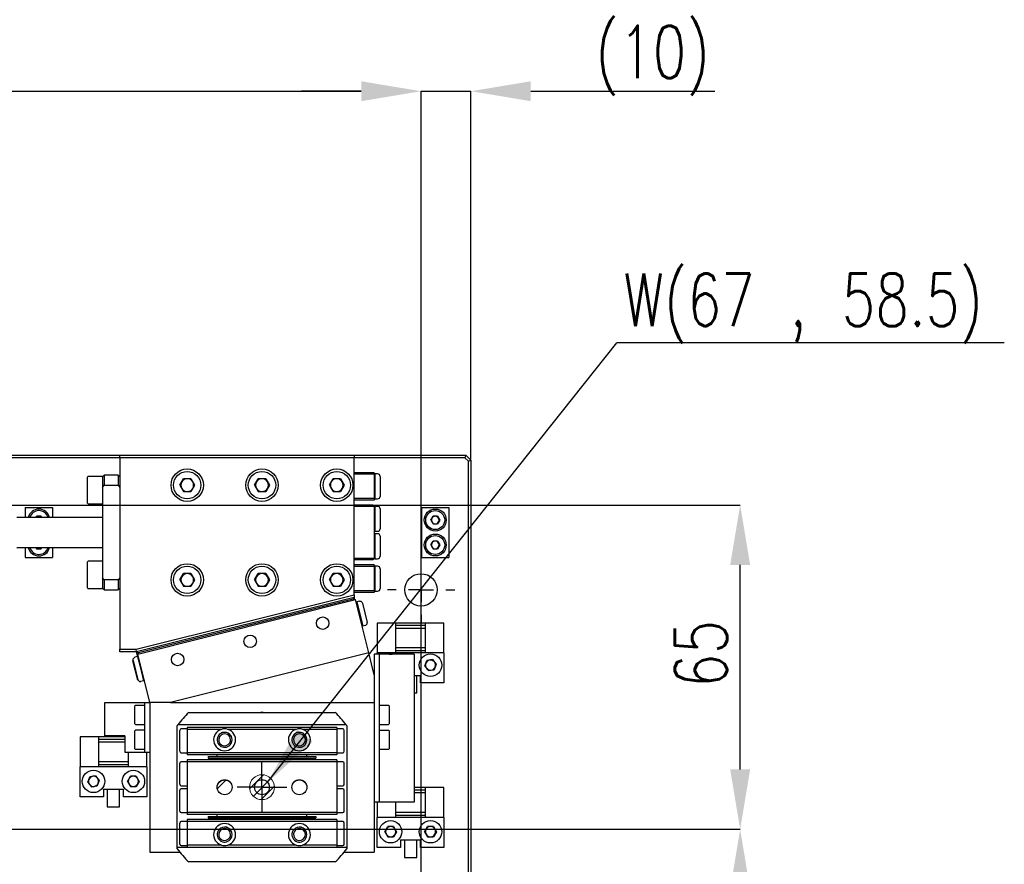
# Model space of a CAD drawing. Header units: millimetres. Extents: x 0 to 376, y -2 to 209.
# Tile 31 of 31: x 297 to 363, y 137 to 194. Entities that reach past the tile are written whole.
import ezdxf

# ---------------------------------------------------------------- set-up
doc = ezdxf.new("R2010")
doc.units = ezdxf.units.MM
doc.layers.add('SLD-0', color=7, linetype='Continuous')
doc.styles.add('SLDTEXTSTYLE1', font='TXT', dxfattribs={"width": 0.75, "bigfont": 'bigfont'})
doc.styles.get("Standard").update_dxf_attribs({"font": 'arial.ttf'})
doc.dimstyles.new('SLDDIMSTYLE0', dxfattribs={"dimtxt": 3.5, "dimasz": 4, "dimexe": 0, "dimexo": 0.0625, "dimgap": 0.875, "dimtad": 1, "dimlfac": 3, "dimrnd": 1e-09, "dimzin": 12, "dimdsep": 46, "dimtxsty": 'SLDTEXTSTYLE1', "dimsah": 1, "dimcen": 0.09, "dimadec": 0, "dimazin": 3, "dimtfac": 1, "dimtofl": 0, "dimtmove": 0, "dimatfit": 3, "dimfxl": 1, "dimfrac": 2, "dimtolj": 1, "dimtzin": 12, "dimarcsym": 0})
doc.dimstyles.new('SLDDIMSTYLE3', dxfattribs={"dimtxt": 3.5, "dimasz": 4, "dimexe": 0, "dimexo": 0.0625, "dimgap": 0.875, "dimtad": 1, "dimlfac": 3, "dimrnd": 1e-09, "dimzin": 12, "dimdsep": 46, "dimtxsty": 'SLDTEXTSTYLE1', "dimsah": 1, "dimcen": 0.09, "dimadec": 0, "dimazin": 3, "dimtfac": 1, "dimtmove": 0, "dimatfit": 0, "dimfxl": 1, "dimfrac": 2, "dimtolj": 1, "dimtzin": 12, "dimarcsym": 0})
doc.dimstyles.new('SLDDIMSTYLE6', dxfattribs={"dimtxt": 0.18, "dimasz": 4, "dimexe": 0, "dimexo": 0.0625, "dimgap": 0, "dimtad": 0, "dimtih": 1, "dimtoh": 1, "dimdec": 0, "dimrnd": 1e-09, "dimzin": 0, "dimdsep": 46, "dimtxsty": 'Standard', "dimsah": 1, "dimcen": 0.09, "dimadec": 0, "dimazin": 0, "dimtfac": 4, "dimtdec": 0, "dimtofl": 0, "dimtmove": 0, "dimatfit": 3, "dimfxl": 1, "dimfrac": 2, "dimtolj": 1, "dimtzin": 0, "dimarcsym": 0})
pattern_1 = [(45, (-36.62424, -49.82536), (-0.37417734, 0.37417734), [])]

# ---------------------------------------------------------------- blocks, each defined once
blk = doc.blocks.new('SW_HATCH_1')
at = {"color": 0, "linetype": 'Continuous', "lineweight": 18}
for p, q in [((28.164, 14.693), (27.578, 14.108)), ((0, 0), (-0.689, -0.689)), ((17.122, -9.818), (16.45, -10.491)), ((-11.118, -24.589), (-11.74, -25.21))]:
    blk.add_line(p, q, dxfattribs=at)
blk = doc.blocks.new('*D74')
at = {"layer": 'Defpoints', "color": 0, "transparency": 16777216}
for p in [(323.578, 189.135), (246.911, 164.135), (323.578, 120.469)]:
    blk.add_point(p, dxfattribs=at)
at = {"layer": 'SLD-0', "color": 0, "lineweight": -2, "transparency": 16777216}
for p, q in [((246.911, 164.198), (246.911, 189.135)), ((250.911, 189.135), (319.578, 189.135)), ((323.578, 120.531), (323.578, 189.135))]:
    blk.add_line(p, q, dxfattribs=at)
at = {"layer": 'SLD-0', "color": 0, "transparency": 16777216}
for points in [[(250.911, 189.802), (250.911, 188.469), (246.911, 189.135)], [(319.578, 189.802), (319.578, 188.469), (323.578, 189.135)]]:
    blk.add_solid(points, dxfattribs=at)
at = {"layer": 'SLD-0', "color": 0, "transparency": 16777216, "insert": (284.762, 193.51), "char_height": 3.5, "attachment_point": 2, "style": 'SLDTEXTSTYLE1'}
blk.add_mtext('\\A1;230', dxfattribs=at)
blk = doc.blocks.new('*D77')
at = {"layer": 'Defpoints', "color": 0, "transparency": 16777216}
for p in [(249.578, 139.802), (344.914, 139.802), (326.245, 123.135)]:
    blk.add_point(p, dxfattribs=at)
at = {"layer": 'SLD-0', "color": 0, "lineweight": -2, "transparency": 16777216}
for p, q in [((249.641, 139.802), (344.914, 139.802)), ((344.914, 127.135), (344.914, 135.802)), ((326.307, 123.135), (344.914, 123.135))]:
    blk.add_line(p, q, dxfattribs=at)
at = {"layer": 'SLD-0', "color": 0, "transparency": 16777216}
for points in [[(344.248, 135.802), (345.581, 135.802), (344.914, 139.802)], [(344.248, 127.135), (345.581, 127.135), (344.914, 123.135)]]:
    blk.add_solid(points, dxfattribs=at)
at = {"layer": 'SLD-0', "color": 0, "transparency": 16777216, "insert": (340.539, 132.412), "char_height": 3.5, "attachment_point": 2, "rotation": 90, "style": 'SLDTEXTSTYLE1'}
blk.add_mtext('\\A1;50', dxfattribs=at)
blk = doc.blocks.new('*D78')
at = {"layer": 'Defpoints', "color": 0, "transparency": 16777216}
for p in [(249.578, 161.469), (344.914, 161.469), (249.578, 139.802)]:
    blk.add_point(p, dxfattribs=at)
at = {"layer": 'SLD-0', "color": 0, "lineweight": -2, "transparency": 16777216}
for p, q in [((249.641, 161.469), (344.914, 161.469)), ((344.914, 143.802), (344.914, 157.469)), ((249.641, 139.802), (344.914, 139.802))]:
    blk.add_line(p, q, dxfattribs=at)
at = {"layer": 'SLD-0', "color": 0, "transparency": 16777216}
for points in [[(344.248, 157.469), (345.581, 157.469), (344.914, 161.469)], [(344.248, 143.802), (345.581, 143.802), (344.914, 139.802)]]:
    blk.add_solid(points, dxfattribs=at)
at = {"layer": 'SLD-0', "color": 0, "transparency": 16777216, "insert": (340.539, 151.522), "char_height": 3.5, "attachment_point": 2, "rotation": 90, "style": 'SLDTEXTSTYLE1'}
blk.add_mtext('\\A1;65', dxfattribs=at)
blk = doc.blocks.new('*D80')
at = {"layer": 'Defpoints', "color": 0, "transparency": 16777216}
for p in [(323.578, 189.135), (326.911, 164.469), (323.578, 155.802)]:
    blk.add_point(p, dxfattribs=at)
at = {"layer": 'SLD-0', "color": 0, "lineweight": -2, "transparency": 16777216}
for p, q in [((319.578, 189.135), (315.578, 189.135)), ((323.578, 155.865), (323.578, 189.135)), ((323.578, 189.135), (326.911, 189.135)), ((326.911, 164.531), (326.911, 189.135)), ((330.911, 189.135), (343.224, 189.135))]:
    blk.add_line(p, q, dxfattribs=at)
at = {"layer": 'SLD-0', "color": 0, "transparency": 16777216}
for points in [[(319.578, 189.802), (319.578, 188.469), (323.578, 189.135)], [(330.911, 189.802), (330.911, 188.469), (326.911, 189.135)]]:
    blk.add_solid(points, dxfattribs=at)
at = {"layer": 'SLD-0', "color": 0, "transparency": 16777216, "insert": (339.068, 193.51), "char_height": 3.5, "attachment_point": 2, "style": 'SLDTEXTSTYLE1'}
blk.add_mtext('\\A1;(10)', dxfattribs=at)
blk = doc.blocks.new('SW_NOTE_0_40')
at = {"layer": 'SLD-0', "color": 0}
blk.add_line((25.911, 0), (0, 0), dxfattribs=at)
at = {"layer": 'SLD-0', "color": 0, "insert": (0.456, 4.617), "char_height": 3.5, "attachment_point": 1, "style": 'SLDTEXTSTYLE1'}
blk.add_mtext('W(67 , 58.5)', dxfattribs=at)
blk = doc.blocks.new('SW_CENTERMARKSYMBOL_19')
at = {"layer": 'SLD-0', "color": 0}
for p, q in [((0, 0.833), (0, 1.667)), ((0, 0), (0, 0.833)), ((-0.833, 0), (-1.667, 0)), ((0, 0), (-0.833, 0)), ((0, 0), (0, -0.833)), ((0, 0), (0.833, 0)), ((0.833, 0), (1.667, 0)), ((0, -0.833), (0, -1.667))]:
    blk.add_line(p, q, dxfattribs=at)
blk = doc.blocks.new('SW_CENTERMARKSYMBOL_22')
at = {"layer": 'SLD-0', "color": 0}
for p, q in [((0, 1.667), (0, 2.25)), ((0, 0), (0, 0.833)), ((-1.667, 0), (-2.25, 0)), ((0, 0), (-0.833, 0)), ((0, 0), (0, -0.833)), ((0, 0), (0.833, 0)), ((1.667, 0), (2.25, 0)), ((0, -1.667), (0, -2.25))]:
    blk.add_line(p, q, dxfattribs=at)

msp = doc.modelspace()

# ---------------------------------------------------------------- hatches: boundary and pattern name
at = {"linetype": 'Continuous'}
h = msp.add_hatch(dxfattribs=at)
h.set_pattern_fill('ANSI31', scale=0.166667, style=0)
h.set_pattern_definition(pattern_1)
edge = h.paths.add_edge_path(flags=0)
edge.add_arc((312.9448, 142.6111), 0.8333, 0, 360)
h = msp.add_hatch(dxfattribs=at)
h.set_pattern_fill('ANSI31', scale=0.166667, style=0)
h.set_pattern_definition(pattern_1)
edge = h.paths.add_edge_path(flags=0)
edge.add_arc((312.9448, 142.6111), 0.8333, 0, 360)

# ---------------------------------------------------------------- linework, layer by layer
at = {"color": 7, "linetype": 'Continuous', "lineweight": 25}
for p, q in [((282.7782, 164.8021), (303.4448, 164.8021)), ((303.4448, 164.6355), (294.9448, 164.6355)), ((303.4448, 164.8021), (319.1115, 164.8021)), ((303.4448, 164.6355), (303.4448, 164.8021)), ((319.1115, 164.6355), (303.4448, 164.6355)), ((303.4448, 164.6355), (303.4448, 151.8308)), ((319.1115, 164.8021), (319.1115, 164.6355)), ((319.1115, 164.8021), (326.5782, 164.8021)), ((319.1115, 155.4739), (319.1115, 164.6355)), ((326.5091, 164.6355), (319.1115, 164.6355)), ((326.5782, 164.8021), (326.5091, 164.6355)), ((326.7448, 164.3998), (326.5091, 164.6355)), ((326.5782, 164.8021), (326.9115, 164.4688)), ((326.7448, 164.3998), (326.9115, 164.4688)), ((326.7448, 112.4688), (326.7448, 164.3998)), ((326.9115, 164.4688), (326.9115, 112.4688)), ((301.2782, 162.4688), (301.2782, 163.3355)), ((302.2782, 163.3855), (301.3282, 163.3855)), ((302.3948, 163.4688), (302.2782, 163.3521)), ((302.2782, 163.3415), (302.2782, 163.3855)), ((302.2782, 163.3415), (302.2782, 162.6553)), ((303.3282, 163.4688), (302.3948, 163.4688)), ((302.3948, 163.4688), (302.3948, 162.7977)), ((303.4448, 163.3521), (303.3282, 163.4688)), ((303.3282, 163.4688), (303.3282, 162.7977)), ((320.4448, 163.6355), (319.1115, 163.6355)), ((320.4448, 163.5355), (319.1115, 163.5355)), ((320.4448, 163.6355), (320.4448, 163.5355)), ((320.4948, 163.5521), (320.4448, 163.5021)), ((320.4448, 163.5355), (320.4448, 161.9021)), ((320.6782, 163.5521), (320.4948, 163.5521)), ((320.4948, 163.5521), (320.4948, 162.7188)), ((320.8448, 163.3855), (320.8448, 162.7188)), ((302.2782, 162.6553), (302.3948, 162.7977)), ((302.2782, 162.6553), (302.2782, 156.6157)), ((302.3948, 162.7977), (303.3282, 162.7977)), ((303.3282, 162.7977), (303.4448, 162.6553)), ((307.4521, 162.8021), (307.6985, 163.2288)), ((307.4521, 162.8021), (307.6985, 162.3755)), ((308.1912, 163.2288), (307.6985, 163.2288)), ((308.1912, 163.2288), (308.4375, 162.8021)), ((308.4375, 162.8021), (308.1912, 162.3755)), ((312.4521, 162.8021), (312.6985, 163.2288)), ((312.4521, 162.8021), (312.6985, 162.3755)), ((313.1912, 163.2288), (312.6985, 163.2288)), ((313.1912, 163.2288), (313.4375, 162.8021)), ((313.4375, 162.8021), (313.1912, 162.3755)), ((317.4521, 162.8021), (317.6985, 163.2288)), ((317.4521, 162.8021), (317.6985, 162.3755)), ((318.1912, 163.2288), (317.6985, 163.2288)), ((318.1912, 163.2288), (318.4375, 162.8021)), ((318.4375, 162.8021), (318.1912, 162.3755)), ((320.4948, 162.7188), (320.4948, 161.8855)), ((320.8448, 162.7188), (320.8448, 162.0521)), ((301.2782, 161.6021), (301.2782, 162.4688)), ((307.6985, 162.3755), (308.1912, 162.3755)), ((312.6985, 162.3755), (313.1912, 162.3755)), ((317.6985, 162.3755), (318.1912, 162.3755)), ((297.1115, 161.3021), (297.1115, 160.6355)), ((297.1115, 161.3021), (298.9448, 161.3021)), ((298.9448, 161.3021), (298.9448, 160.6355)), ((301.3282, 161.5521), (302.2782, 161.5521)), ((320.4448, 161.9021), (319.1115, 161.9021)), ((320.4448, 161.8021), (319.1115, 161.8021)), ((320.3448, 161.4688), (319.1115, 161.4688)), ((320.4448, 161.3688), (319.1115, 161.3688)), ((320.4448, 161.3688), (320.3448, 161.4688)), ((320.4448, 161.9355), (320.4948, 161.8855)), ((320.4448, 161.9021), (320.4448, 161.8021)), ((320.4948, 161.3855), (320.4448, 161.3355)), ((320.4448, 161.3688), (320.4448, 157.9021)), ((320.4948, 161.8855), (320.6782, 161.8855)), ((320.6782, 161.3855), (320.4948, 161.3855)), ((320.4948, 161.3855), (320.4948, 160.5521)), ((323.6115, 161.3021), (325.4448, 161.3021)), ((323.6115, 161.3021), (323.6115, 157.9688)), ((325.4448, 161.3021), (325.4448, 157.9688)), ((302.2782, 160.6355), (296.5448, 160.6355)), ((297.827, 160.6355), (297.8795, 160.7263)), ((298.1768, 160.7263), (297.8795, 160.7263)), ((298.1768, 160.7263), (298.2293, 160.6355)), ((320.8448, 161.2188), (320.8448, 160.5521)), ((324.2308, 160.4688), (324.3795, 160.7263)), ((324.6768, 160.7263), (324.3795, 160.7263)), ((324.6768, 160.7263), (324.8255, 160.4688)), ((320.4948, 160.5521), (320.4948, 159.7188)), ((320.8448, 160.5521), (320.8448, 159.8855)), ((324.2308, 160.4688), (324.3795, 160.2113)), ((324.3795, 160.2113), (324.6768, 160.2113)), ((324.8255, 160.4688), (324.6768, 160.2113)), ((320.4448, 159.7688), (320.4948, 159.7188)), ((320.4948, 159.5521), (320.4448, 159.5021)), ((320.4948, 159.7188), (320.6782, 159.7188)), ((320.6782, 159.5521), (320.4948, 159.5521)), ((320.4948, 159.5521), (320.4948, 158.7188)), ((320.8448, 159.3855), (320.8448, 158.7188)), ((320.4948, 158.7188), (320.4948, 157.8855)), ((320.8448, 158.7188), (320.8448, 158.0521)), ((324.2308, 158.8021), (324.3795, 159.0596)), ((324.2308, 158.8021), (324.3795, 158.5446)), ((324.6768, 159.0596), (324.3795, 159.0596)), ((324.6768, 159.0596), (324.8255, 158.8021)), ((324.8255, 158.8021), (324.6768, 158.5446)), ((296.5448, 158.6355), (302.2782, 158.6355)), ((297.1115, 158.6355), (297.1115, 157.9688)), ((297.827, 158.6355), (297.8795, 158.5446)), ((297.8795, 158.5446), (298.1768, 158.5446)), ((298.2293, 158.6355), (298.1768, 158.5446)), ((298.9448, 158.6355), (298.9448, 157.9688)), ((324.3795, 158.5446), (324.6768, 158.5446)), ((297.1115, 157.9688), (298.9448, 157.9688)), ((301.2782, 156.8021), (301.2782, 157.6688)), ((302.2782, 157.7188), (301.3282, 157.7188)), ((320.4448, 157.9021), (319.1115, 157.9021)), ((320.3448, 157.8021), (319.1115, 157.8021)), ((320.4448, 157.4688), (319.1115, 157.4688)), ((320.4448, 157.3688), (319.1115, 157.3688)), ((320.3448, 157.8021), (320.4448, 157.9021)), ((320.4448, 157.9355), (320.4948, 157.8855)), ((320.4448, 157.4688), (320.4448, 157.3688)), ((320.4948, 157.3855), (320.4448, 157.3355)), ((320.4448, 157.3688), (320.4448, 155.7355)), ((320.4948, 157.8855), (320.6782, 157.8855)), ((320.6782, 157.3855), (320.4948, 157.3855)), ((320.4948, 157.3855), (320.4948, 156.5521)), ((323.6115, 157.9688), (325.4448, 157.9688)), ((301.2782, 155.9355), (301.2782, 156.8021)), ((307.4521, 156.4688), (307.6985, 156.8955)), ((308.1912, 156.8955), (307.6985, 156.8955)), ((308.1912, 156.8955), (308.4375, 156.4688)), ((312.4521, 156.4688), (312.6985, 156.8955)), ((313.1912, 156.8955), (312.6985, 156.8955)), ((313.1912, 156.8955), (313.4375, 156.4688)), ((317.4521, 156.4688), (317.6985, 156.8955)), ((318.1912, 156.8955), (317.6985, 156.8955)), ((318.1912, 156.8955), (318.4375, 156.4688)), ((320.8448, 157.2188), (320.8448, 156.5521)), ((302.3948, 156.4732), (302.2782, 156.6157)), ((302.2782, 156.6157), (302.2782, 155.9294)), ((303.3282, 156.4732), (302.3948, 156.4732)), ((302.3948, 156.4732), (302.3948, 155.8021)), ((303.4448, 156.6157), (303.3282, 156.4732)), ((303.3282, 156.4732), (303.3282, 155.8021)), ((307.4521, 156.4688), (307.6985, 156.0421)), ((307.6985, 156.0421), (308.1912, 156.0421)), ((308.4375, 156.4688), (308.1912, 156.0421)), ((312.4521, 156.4688), (312.6985, 156.0421)), ((312.6985, 156.0421), (313.1912, 156.0421)), ((313.4375, 156.4688), (313.1912, 156.0421)), ((317.4521, 156.4688), (317.6985, 156.0421)), ((317.6985, 156.0421), (318.1912, 156.0421)), ((318.4375, 156.4688), (318.1912, 156.0421)), ((320.4948, 156.5521), (320.4948, 155.7188)), ((320.8448, 156.5521), (320.8448, 155.8855)), ((301.3282, 155.8855), (302.2782, 155.8855)), ((302.2782, 155.8855), (302.2782, 155.9294)), ((302.2782, 155.9188), (302.3948, 155.8021)), ((302.3948, 155.8021), (303.3282, 155.8021)), ((303.3282, 155.8021), (303.4448, 155.9188)), ((304.5388, 151.8308), (319.1115, 155.4739)), ((320.4448, 155.7355), (319.1115, 155.7355)), ((320.4448, 155.6355), (319.1115, 155.6355)), ((319.1115, 155.4739), (319.1115, 155.3021)), ((320.4448, 155.7688), (320.4948, 155.7188)), ((320.4448, 155.7355), (320.4448, 155.6355)), ((320.4948, 155.7188), (320.6782, 155.7188)), ((319.1115, 155.3021), (304.5593, 151.6641)), ((304.6364, 151.5116), (319.1885, 155.1496)), ((319.0387, 155.1809), (304.6806, 151.5913)), ((319.0387, 155.1809), (319.1115, 155.3021)), ((319.0549, 155.1162), (319.0387, 155.1809)), ((319.1519, 155.1404), (319.1115, 155.3021)), ((320.0778, 151.5924), (319.1885, 155.1496)), ((319.2319, 154.976), (319.2408, 154.9909)), ((319.2774, 155), (319.2408, 154.9909)), ((319.2408, 154.9909), (319.25, 154.9543)), ((319.2411, 154.9394), (319.2774, 155)), ((319.4553, 155.0445), (319.2774, 155)), ((319.2774, 155), (319.6817, 153.3831)), ((319.6574, 154.9232), (319.9808, 153.6297)), ((319.621, 153.4195), (319.6817, 153.3831)), ((319.6302, 153.3829), (319.6451, 153.374)), ((319.6359, 153.4106), (319.6451, 153.374)), ((319.6817, 153.3831), (319.6451, 153.374)), ((319.8595, 153.4276), (319.6817, 153.3831)), ((321.8782, 153.5855), (320.6448, 153.5855)), ((320.6448, 153.5855), (320.6448, 151.5855)), ((321.8782, 153.5855), (321.8782, 151.5855)), ((323.8782, 153.5855), (321.8782, 153.5855)), ((323.8782, 153.4188), (321.8782, 153.4188)), ((325.1115, 153.5855), (323.8782, 153.5855)), ((323.8782, 151.5855), (323.8782, 153.5855)), ((325.1115, 151.5855), (325.1115, 153.5855)), ((321.8782, 153.2521), (323.8782, 153.2521)), ((303.4448, 151.6641), (303.4448, 151.8308)), ((303.4448, 151.8308), (304.5388, 151.8308)), ((304.5593, 151.6641), (303.4448, 151.6641)), ((304.5593, 151.6641), (304.5388, 151.8308)), ((304.5593, 151.6641), (304.6806, 151.5913)), ((304.6432, 151.3288), (304.5593, 151.6641)), ((305.4448, 148.2777), (304.6364, 151.5116)), ((304.6968, 151.5267), (304.6806, 151.5913)), ((320.0778, 151.5924), (306.8192, 148.2777)), ((320.4448, 150.1243), (320.0778, 151.5924)), ((320.4448, 151.5111), (320.4448, 150.1243)), ((320.7782, 151.5111), (320.4448, 151.5111)), ((321.8782, 151.5855), (320.6448, 151.5855)), ((320.6448, 151.5111), (320.6448, 151.5855)), ((320.7782, 151.5111), (320.7782, 141.6111)), ((321.1115, 151.5111), (320.7782, 151.5111)), ((322.4448, 151.5111), (321.1115, 151.5111)), ((323.8782, 151.9188), (321.8782, 151.9188)), ((321.8782, 151.7521), (323.8782, 151.7521)), ((323.8782, 151.5855), (321.8782, 151.5855)), ((323.1115, 151.5111), (322.4448, 151.5111)), ((323.1115, 151.5111), (323.1115, 141.6111)), ((325.1115, 151.5855), (323.8782, 151.5855)), ((325.1115, 151.5855), (325.1115, 149.5855)), ((304.2926, 151.082), (304.6159, 149.7885)), ((304.3292, 151.0912), (304.6525, 149.7976)), ((304.4504, 151.2933), (304.4138, 151.2841)), ((304.6283, 151.3377), (304.4504, 151.2933)), ((304.6889, 151.3014), (304.6283, 151.3377)), ((304.6283, 151.3377), (304.7902, 150.69)), ((323.8229, 150.7064), (323.9632, 151.0741)), ((324.3517, 151.1365), (323.9632, 151.0741)), ((324.3517, 151.1365), (324.6001, 150.8312)), ((324.6001, 150.8312), (324.4598, 150.4635)), ((304.7902, 150.69), (305.0325, 149.7208)), ((320.4448, 150.1243), (320.4448, 148.2777)), ((323.8229, 150.7064), (324.0712, 150.4011)), ((324.0712, 150.4011), (324.4598, 150.4635)), ((304.8546, 149.6764), (304.8181, 149.6672)), ((305.0325, 149.7208), (304.8546, 149.6764)), ((305.0325, 149.7208), (305.0689, 149.7815)), ((305.0444, 149.7238), (305.0414, 149.7357)), ((305.0719, 149.7696), (305.0444, 149.7238)), ((305.081, 149.733), (305.0444, 149.7238)), ((323.1115, 150.0855), (323.5448, 150.0855)), ((323.2948, 148.9188), (323.2948, 150.0855)), ((323.5448, 149.5855), (323.5448, 150.0855)), ((325.1115, 149.5855), (323.5448, 149.5855)), ((323.1115, 148.9188), (323.2948, 148.9188)), ((302.4448, 146.0444), (302.4448, 148.2777)), ((302.4448, 148.2777), (303.1115, 148.2777)), ((303.1115, 148.2777), (304.7782, 148.2777)), ((304.7782, 148.2777), (305.1115, 148.2777)), ((305.1115, 148.2777), (305.4448, 148.2777)), ((305.1115, 144.9444), (305.1115, 148.2777)), ((306.8192, 148.2777), (305.4448, 148.2777)), ((305.4448, 148.2777), (305.4448, 138.2777)), ((306.8192, 148.2777), (320.4448, 148.2777)), ((320.4448, 148.2777), (320.4448, 138.2777)), ((304.4448, 147.2738), (304.4448, 148.0444)), ((305.1115, 148.0777), (304.4782, 148.0777)), ((308.0458, 147.6111), (317.8438, 147.6111)), ((321.4115, 148.0777), (320.7782, 148.0777)), ((321.4448, 148.0444), (321.4448, 147.3912)), ((304.4448, 146.8444), (304.4448, 147.2738)), ((304.4782, 146.8111), (305.1115, 146.8111)), ((320.7782, 146.8111), (321.4115, 146.8111)), ((321.4448, 147.3912), (321.4448, 146.8444)), ((304.4448, 145.5034), (304.4448, 146.3793)), ((305.1115, 146.4126), (304.4782, 146.4126)), ((307.2782, 146.7111), (307.2782, 146.7207)), ((307.2782, 138.6777), (307.2782, 146.7111)), ((318.5697, 146.7777), (307.32, 146.7777)), ((307.4448, 145.0111), (307.4448, 146.4111)), ((307.9448, 146.5111), (307.5448, 146.5111)), ((307.9448, 146.6111), (307.9448, 146.4777)), ((317.9448, 146.6111), (307.9448, 146.6111)), ((310.2262, 146.4777), (307.9448, 146.4777)), ((307.9448, 146.4777), (307.9448, 144.9111)), ((315.2262, 146.4777), (310.6634, 146.4777)), ((317.9448, 146.4777), (315.6634, 146.4777)), ((317.9448, 146.6111), (317.9448, 146.4777)), ((318.3448, 146.5111), (317.9448, 146.5111)), ((317.9448, 146.4777), (317.9448, 144.9111)), ((318.4448, 145.0111), (318.4448, 146.4111)), ((318.6115, 146.7207), (318.6115, 146.7111)), ((318.6115, 146.7111), (318.6115, 138.6777)), ((321.4115, 146.4111), (320.7782, 146.4111)), ((321.4448, 146.3777), (321.4448, 145.7173)), ((302.0115, 145.9688), (300.7782, 145.9688)), ((300.7782, 145.9688), (300.7782, 143.9688)), ((302.0115, 145.9688), (302.0115, 143.9688)), ((303.7782, 145.9688), (302.0115, 145.9688)), ((303.7782, 145.8021), (302.0115, 145.8021)), ((302.0115, 145.6355), (303.7782, 145.6355)), ((303.1115, 146.0444), (302.4448, 146.0444)), ((303.7782, 146.0444), (303.1115, 146.0444)), ((303.7782, 146.0444), (303.7782, 144.9444)), ((304.4448, 145.1793), (304.4448, 145.5034)), ((321.4448, 145.7173), (321.4448, 145.1777)), ((303.7782, 144.9444), (304.7782, 144.9444)), ((304.0115, 143.9688), (304.0115, 144.9444)), ((304.4782, 145.146), (305.1115, 145.146)), ((304.7782, 144.9444), (305.1115, 144.9444)), ((305.1115, 144.9444), (305.4448, 144.9444)), ((305.2448, 143.9688), (305.2448, 144.9444)), ((307.5448, 144.9111), (307.9448, 144.9111)), ((317.9448, 144.9111), (307.9448, 144.9111)), ((307.9448, 144.9111), (307.9448, 144.7777)), ((317.9448, 144.9111), (318.3448, 144.9111)), ((317.9448, 144.9111), (317.9448, 144.7777)), ((320.7782, 145.1444), (321.4115, 145.1444)), ((304.0115, 144.3021), (302.0115, 144.3021)), ((307.4448, 142.8113), (307.4448, 144.2113)), ((307.9448, 144.3113), (307.5448, 144.3113)), ((317.9448, 144.7777), (307.9448, 144.7777)), ((317.9448, 144.4447), (307.9448, 144.4447)), ((307.9448, 144.4447), (307.9448, 144.3113)), ((317.9448, 144.3113), (307.9448, 144.3113)), ((307.9448, 144.3113), (307.9448, 140.9113)), ((309.3448, 144.6611), (316.5448, 144.6611)), ((309.3448, 144.6611), (309.3448, 144.5611)), ((309.3448, 144.5611), (316.5448, 144.5611)), ((309.9448, 144.6611), (309.9448, 144.7777)), ((309.9448, 144.4447), (309.9448, 144.5611)), ((315.9448, 144.6611), (315.9448, 144.7777)), ((315.9448, 144.4447), (315.9448, 144.5611)), ((316.5448, 144.6611), (316.5448, 144.5611)), ((317.9448, 144.4447), (317.9448, 144.3113)), ((318.3448, 144.3113), (317.9448, 144.3113)), ((317.9448, 144.3113), (317.9448, 140.9113)), ((318.4448, 142.8113), (318.4448, 144.2113)), ((302.0115, 143.9688), (300.7782, 143.9688)), ((300.7782, 141.9688), (300.7782, 143.9688)), ((302.0115, 144.1355), (304.0115, 144.1355)), ((304.0115, 143.9688), (302.0115, 143.9688)), ((305.2448, 143.9688), (304.0115, 143.9688)), ((305.2448, 143.9688), (305.2448, 141.9688)), ((301.2896, 142.9397), (301.4298, 143.3074)), ((301.2896, 142.9397), (301.5379, 142.6344)), ((301.8184, 143.3698), (301.4298, 143.3074)), ((301.8184, 143.3698), (302.0667, 143.0645)), ((302.0667, 143.0645), (301.9265, 142.6968)), ((303.9513, 143.0021), (304.148, 143.343)), ((303.9513, 143.0021), (304.148, 142.6613)), ((304.5416, 143.343), (304.148, 143.343)), ((304.5416, 143.343), (304.7384, 143.0021)), ((304.7384, 143.0021), (304.5416, 142.6613)), ((301.5379, 142.6344), (301.9265, 142.6968)), ((302.3448, 142.4688), (302.3448, 141.9688)), ((302.3448, 142.4688), (303.6782, 142.4688)), ((302.5948, 142.4688), (302.5948, 141.3021)), ((303.4282, 141.3021), (303.4282, 142.4688)), ((303.6782, 141.9688), (303.6782, 142.4688)), ((304.148, 142.6613), (304.5416, 142.6613)), ((307.4448, 141.0113), (307.4448, 142.4113)), ((307.5448, 142.7113), (307.9448, 142.7113)), ((307.9448, 142.5113), (307.5448, 142.5113)), ((317.9448, 142.7113), (318.3448, 142.7113)), ((318.3448, 142.5113), (317.9448, 142.5113)), ((318.4448, 141.0113), (318.4448, 142.4113)), ((323.8782, 142.5855), (323.1115, 142.5855)), ((323.8782, 142.4188), (323.1115, 142.4188)), ((323.1115, 142.2521), (323.8782, 142.2521)), ((325.1115, 142.5855), (323.8782, 142.5855)), ((323.8782, 140.5855), (323.8782, 142.5855)), ((325.1115, 140.5855), (325.1115, 142.5855)), ((302.3448, 141.9688), (300.7782, 141.9688)), ((305.2448, 141.9688), (303.6782, 141.9688)), ((320.7782, 141.6111), (320.4448, 141.6111)), ((320.6448, 141.6111), (320.6448, 140.5855)), ((321.1115, 141.6111), (320.7782, 141.6111)), ((322.4448, 141.6111), (321.1115, 141.6111)), ((321.8782, 141.6111), (321.8782, 140.5855)), ((323.1115, 141.6111), (322.4448, 141.6111)), ((302.5948, 141.3021), (303.4282, 141.3021)), ((307.5448, 140.9113), (307.9448, 140.9113)), ((317.9448, 140.9113), (307.9448, 140.9113)), ((307.9448, 140.9113), (307.9448, 140.778)), ((317.9448, 140.9113), (318.3448, 140.9113)), ((317.9448, 140.9113), (317.9448, 140.778)), ((323.8782, 140.9188), (321.8782, 140.9188)), ((307.9448, 140.3111), (307.5448, 140.3111)), ((317.9448, 140.778), (307.9448, 140.778)), ((317.9448, 140.4444), (307.9448, 140.4444)), ((307.9448, 140.4444), (307.9448, 140.3111)), ((307.9448, 140.3111), (307.9448, 138.7444)), ((317.9448, 140.3111), (307.9448, 140.3111)), ((309.3448, 140.6611), (316.5448, 140.6611)), ((309.3448, 140.6611), (309.3448, 140.5611)), ((309.3448, 140.5611), (316.5448, 140.5611)), ((309.9448, 140.6611), (309.9448, 140.778)), ((309.9448, 140.4444), (309.9448, 140.5611)), ((315.9448, 140.6611), (315.9448, 140.778)), ((315.9448, 140.4444), (315.9448, 140.5611)), ((316.5448, 140.6611), (316.5448, 140.5611)), ((317.9448, 140.4444), (317.9448, 140.3111)), ((318.3448, 140.3111), (317.9448, 140.3111)), ((317.9448, 140.3111), (317.9448, 138.7444)), ((321.8782, 140.5855), (320.6448, 140.5855)), ((320.6448, 138.5855), (320.6448, 140.5855)), ((321.8782, 140.7521), (323.8782, 140.7521)), ((323.8782, 140.5855), (321.8782, 140.5855)), ((325.1115, 140.5855), (323.8782, 140.5855)), ((325.1115, 140.5855), (325.1115, 138.5855)), ((307.4448, 138.8111), (307.4448, 140.2111)), ((318.4448, 138.8111), (318.4448, 140.2111)), ((321.1513, 139.6355), (321.348, 139.9763)), ((321.1513, 139.6355), (321.348, 139.2946)), ((321.7416, 139.9763), (321.348, 139.9763)), ((321.7416, 139.9763), (321.9384, 139.6355)), ((321.9384, 139.6355), (321.7416, 139.2946)), ((323.8179, 139.6355), (324.0147, 139.9763)), ((323.8179, 139.6355), (324.0147, 139.2946)), ((324.4083, 139.9763), (324.0147, 139.9763)), ((324.4083, 139.9763), (324.605, 139.6355)), ((324.605, 139.6355), (324.4083, 139.2946)), ((321.348, 139.2946), (321.7416, 139.2946)), ((322.2115, 139.0855), (322.2115, 138.5855)), ((322.2115, 139.0855), (323.5448, 139.0855)), ((322.4615, 139.0855), (322.4615, 137.9188)), ((323.2948, 137.9188), (323.2948, 139.0855)), ((323.5448, 138.5855), (323.5448, 139.0855)), ((324.0147, 139.2946), (324.4083, 139.2946)), ((305.4448, 138.2777), (307.4473, 138.2777)), ((307.2782, 138.6111), (307.2782, 138.6777)), ((307.2782, 138.5015), (307.2782, 138.6111)), ((307.2782, 138.6111), (318.6115, 138.6111)), ((307.5448, 138.7111), (307.9448, 138.7111)), ((310.2262, 138.7444), (307.9448, 138.7444)), ((307.9448, 138.7444), (307.9448, 138.6111)), ((315.2262, 138.7444), (310.6634, 138.7444)), ((317.9448, 138.7444), (315.6634, 138.7444)), ((317.9448, 138.7444), (317.9448, 138.6111)), ((317.9448, 138.7111), (318.3448, 138.7111)), ((318.4423, 138.2777), (320.4448, 138.2777)), ((318.6115, 138.6777), (318.6115, 138.6111)), ((318.6115, 138.6111), (318.6115, 138.5015)), ((322.2115, 138.5855), (320.6448, 138.5855)), ((325.1115, 138.5855), (323.5448, 138.5855)), ((317.8438, 137.6111), (308.0458, 137.6111)), ((322.4615, 137.9188), (323.2948, 137.9188))]:
    msp.add_line(p, q, dxfattribs=at)
at = {"color": 7, "linetype": 'Continuous', "lineweight": 25, "flags": 128}
for points in [[(321.4375, 151.5111), (321.624, 151.5146), (321.6521, 151.5111)], [(313.0198, 147.6111), (312.9448, 147.6194), (312.8698, 147.6111)]]:
    msp.add_lwpolyline(points, dxfattribs=at)
at = {"color": 7, "linetype": 'Continuous', "lineweight": 25}
for centre, radius in [((307.9448, 162.8021), 1.0833), ((307.9448, 162.8021), 0.9167), ((312.9448, 162.8021), 1.0833), ((312.9448, 162.8021), 0.9167), ((317.9448, 162.8021), 1.0833), ((317.9448, 162.8021), 0.9167), ((324.5282, 160.4688), 0.7333), ((324.5282, 160.4688), 0.6333), ((324.5282, 158.8021), 0.7333), ((324.5282, 158.8021), 0.6333), ((307.9448, 156.4688), 1.0833), ((307.9448, 156.4688), 0.9167), ((312.9448, 156.4688), 1.0833), ((312.9448, 156.4688), 0.9167), ((317.9448, 156.4688), 1.0833), ((317.9448, 156.4688), 0.9167), ((323.5782, 155.8021), 1.0823), ((317.0057, 153.5731), 0.4167), ((312.155, 152.3604), 0.4167), ((307.3043, 151.1477), 0.4167), ((324.2115, 150.7688), 0.75), ((301.6782, 143.0021), 0.75), ((304.3448, 143.0021), 0.75), ((310.4448, 142.6113), 0.5), ((310.4448, 142.6021), 0.5), ((312.9448, 142.6113), 0.5), ((315.4448, 142.6113), 0.5), ((315.4448, 142.6021), 0.5), ((321.5448, 139.6355), 0.75), ((324.2115, 139.6355), 0.75)]:
    msp.add_circle(centre, radius, dxfattribs=at)
for centre, radius, start, end in [((301.3282, 163.3355), 0.05, 90, 180), ((320.6782, 163.3855), 0.1667, 0, 90), ((307.9448, 162.8021), 0.4267, 150, 210), ((307.9448, 162.8021), 0.4267, 90, 150), ((307.9448, 162.8021), 0.4267, 30, 90), ((307.9448, 162.8021), 0.4267, 330, 30), ((312.9448, 162.8021), 0.4267, 150, 210), ((312.9448, 162.8021), 0.4267, 90, 150), ((312.9448, 162.8021), 0.4267, 30, 90), ((312.9448, 162.8021), 0.4267, 330, 30), ((317.9448, 162.8021), 0.4267, 150, 210), ((317.9448, 162.8021), 0.4267, 90, 150), ((317.9448, 162.8021), 0.4267, 30, 90), ((317.9448, 162.8021), 0.4267, 330, 30), ((307.9448, 162.8021), 0.4267, 210, 270), ((307.9448, 162.8021), 0.4267, 270, 330), ((312.9448, 162.8021), 0.4267, 210, 270), ((312.9448, 162.8021), 0.4267, 270, 330), ((317.9448, 162.8021), 0.4267, 210, 270), ((317.9448, 162.8021), 0.4267, 270, 330), ((320.6782, 162.0521), 0.1667, 270, 0), ((301.3282, 161.6021), 0.05, 180, 270), ((320.6782, 161.2188), 0.1667, 0, 90), ((298.0282, 160.4688), 0.7333, 90, 166.863441), ((298.0282, 160.4688), 0.6333, 90, 164.742477), ((298.0282, 160.4688), 0.2575, 90, 139.665478), ((298.0282, 160.4688), 0.7333, 13.136559, 90), ((298.0282, 160.4688), 0.6333, 15.257523, 90), ((298.0282, 160.4688), 0.2575, 40.334522, 90), ((324.5282, 160.4688), 0.2575, 90, 150), ((324.5282, 160.4688), 0.2575, 30, 90), ((324.5282, 160.4688), 0.2575, 150, 210), ((324.5282, 160.4688), 0.2575, 210, 270), ((324.5282, 160.4688), 0.2575, 270, 330), ((324.5282, 160.4688), 0.2575, 330, 30), ((320.6782, 159.8855), 0.1667, 270, 0), ((320.6782, 159.3855), 0.1667, 0, 90), ((324.5282, 158.8021), 0.2575, 150, 210), ((324.5282, 158.8021), 0.2575, 90, 150), ((324.5282, 158.8021), 0.2575, 210, 270), ((324.5282, 158.8021), 0.2575, 30, 90), ((324.5282, 158.8021), 0.2575, 270, 330), ((324.5282, 158.8021), 0.2575, 330, 30), ((298.0282, 158.8021), 0.7333, 193.136559, 346.863441), ((298.0282, 158.8021), 0.6333, 195.257523, 344.742477), ((298.0282, 158.8021), 0.2575, 220.334522, 270), ((298.0282, 158.8021), 0.2575, 270, 319.665478), ((320.6782, 158.0521), 0.1667, 270, 0), ((301.3282, 157.6688), 0.05, 90, 180), ((320.6782, 157.2188), 0.1667, 0, 90), ((307.9448, 156.4688), 0.4267, 150, 210), ((307.9448, 156.4688), 0.4267, 90, 150), ((307.9448, 156.4688), 0.4267, 30, 90), ((307.9448, 156.4688), 0.4267, 330, 30), ((312.9448, 156.4688), 0.4267, 150, 210), ((312.9448, 156.4688), 0.4267, 90, 150), ((312.9448, 156.4688), 0.4267, 30, 90), ((312.9448, 156.4688), 0.4267, 330, 30), ((317.9448, 156.4688), 0.4267, 150, 210), ((317.9448, 156.4688), 0.4267, 90, 150), ((317.9448, 156.4688), 0.4267, 30, 90), ((317.9448, 156.4688), 0.4267, 330, 30), ((307.9448, 156.4688), 0.4267, 210, 270), ((307.9448, 156.4688), 0.4267, 270, 330), ((312.9448, 156.4688), 0.4267, 210, 270), ((312.9448, 156.4688), 0.4267, 270, 330), ((317.9448, 156.4688), 0.4267, 210, 270), ((317.9448, 156.4688), 0.4267, 270, 330), ((301.3282, 155.9355), 0.05, 180, 270), ((320.6782, 155.8855), 0.1667, 270, 0), ((324.2115, 150.7688), 0.3408, 159.122903, 219.122903), ((324.2115, 150.7688), 0.3408, 99.122903, 159.122903), ((324.2115, 150.7688), 0.3408, 39.122903, 99.122903), ((324.2115, 150.7688), 0.3408, 339.122903, 39.122903), ((324.2115, 150.7688), 0.3408, 219.122903, 279.122903), ((324.2115, 150.7688), 0.3408, 279.122903, 339.122903), ((304.4782, 148.0444), 0.0333, 90, 180), ((312.9448, 142.6111), 7, 134.415309, 143.470393), ((312.9448, 142.6111), 7, 36.529607, 45.584691), ((321.4115, 148.0444), 0.0333, 0, 90), ((304.4782, 146.8444), 0.0333, 180, 270), ((321.4115, 146.8444), 0.0333, 270, 360), ((304.4782, 146.3793), 0.0333, 90, 180), ((307.5448, 146.4111), 0.1, 90, 180), ((310.4448, 145.7777), 0.7333, 107.341443, 72.658557), ((310.4448, 145.7777), 0.5, 90, 150.955692), ((310.4448, 145.7777), 0.5, 330.955692, 150.955692), ((310.4448, 145.7777), 0.3978, 330.955692, 150.955692), ((310.4448, 145.7777), 0.7333, 72.658557, 107.341443), ((310.4448, 145.7777), 0.5, 330.955692, 90), ((315.4448, 145.7777), 0.7333, 107.341443, 72.658557), ((315.4448, 145.7777), 0.5, 90, 150.955692), ((315.4448, 145.7777), 0.5, 330.955692, 150.955692), ((315.4448, 145.7777), 0.3978, 330.955692, 150.955692), ((315.4448, 145.7777), 0.7333, 72.658557, 107.341443), ((315.4448, 145.7777), 0.5, 330.955692, 90), ((318.3448, 146.4111), 0.1, 360, 90), ((321.4115, 146.3777), 0.0333, 0, 90), ((310.4448, 145.7777), 0.5, 150.955692, 330.955692), ((310.4448, 145.7777), 0.3978, 150.955692, 330.955692), ((315.4448, 145.7777), 0.5, 150.955692, 330.955692), ((315.4448, 145.7777), 0.3978, 150.955692, 330.955692), ((304.4782, 145.1793), 0.0333, 180, 270), ((307.5448, 145.0111), 0.1, 180, 270), ((318.3448, 145.0111), 0.1, 270, 0), ((321.4115, 145.1777), 0.0333, 270, 0), ((307.5448, 144.2113), 0.1, 90, 180), ((318.3448, 144.2113), 0.1, 360, 90), ((301.6782, 143.0021), 0.3408, 159.122903, 219.122903), ((301.6782, 143.0021), 0.3408, 99.122903, 159.122903), ((301.6782, 143.0021), 0.3408, 39.122903, 99.122903), ((301.6782, 143.0021), 0.3408, 279.122903, 339.122903), ((301.6782, 143.0021), 0.3408, 339.122903, 39.122903), ((304.3448, 143.0021), 0.3408, 150, 210), ((304.3448, 143.0021), 0.3408, 90, 150), ((304.3448, 143.0021), 0.3408, 30, 90), ((304.3448, 143.0021), 0.3408, 330, 30), ((301.6782, 143.0021), 0.3408, 219.122903, 279.122903), ((304.3448, 143.0021), 0.3408, 210, 270), ((304.3448, 143.0021), 0.3408, 270, 330), ((307.5448, 142.8113), 0.1, 180, 270), ((307.5448, 142.4113), 0.1, 90, 180), ((318.3448, 142.8113), 0.1, 270, 0), ((318.3448, 142.4113), 0.1, 360, 90), ((307.5448, 141.0113), 0.1, 180, 270), ((318.3448, 141.0113), 0.1, 270, 0), ((307.5448, 140.2111), 0.1, 90, 180), ((318.3448, 140.2111), 0.1, 360, 90), ((310.4448, 139.4444), 0.7333, 287.341443, 252.658557), ((310.4448, 139.4444), 0.5, 150.955692, 330.955692), ((310.4448, 139.4444), 0.5, 330.955692, 150.955692), ((310.4448, 139.4444), 0.5, 90, 150.955692), ((310.4448, 139.4444), 0.3978, 150.955692, 330.955692), ((310.4448, 139.4444), 0.3978, 330.955692, 150.955692), ((310.4448, 139.4444), 0.5, 330.955692, 90), ((315.4448, 139.4444), 0.7333, 287.341443, 252.658557), ((315.4448, 139.4444), 0.5, 150.955692, 330.955692), ((315.4448, 139.4444), 0.5, 330.955692, 150.955692), ((315.4448, 139.4444), 0.5, 90, 150.955692), ((315.4448, 139.4444), 0.3978, 150.955692, 330.955692), ((315.4448, 139.4444), 0.3978, 330.955692, 150.955692), ((315.4448, 139.4444), 0.5, 330.955692, 90), ((321.5448, 139.6355), 0.3408, 150, 210), ((321.5448, 139.6355), 0.3408, 90, 150), ((321.5448, 139.6355), 0.3408, 30, 90), ((321.5448, 139.6355), 0.3408, 330, 30), ((324.2115, 139.6355), 0.3408, 150, 210), ((324.2115, 139.6355), 0.3408, 90, 150), ((324.2115, 139.6355), 0.3408, 30, 90), ((324.2115, 139.6355), 0.3408, 330, 30), ((321.5448, 139.6355), 0.3408, 210, 270), ((321.5448, 139.6355), 0.3408, 270, 330), ((324.2115, 139.6355), 0.3408, 210, 270), ((324.2115, 139.6355), 0.3408, 270, 330), ((312.9448, 142.6111), 7, 215.950568, 225.584691), ((307.5448, 138.8111), 0.1, 180, 270), ((310.4448, 139.4444), 0.7333, 252.658557, 287.341443), ((315.4448, 139.4444), 0.7333, 252.658557, 287.341443), ((312.9448, 142.6111), 7, 314.415309, 324.049432), ((318.3448, 138.8111), 0.1, 270, 0)]:
    msp.add_arc(centre, radius, start, end, dxfattribs=at)
for points in [[(319.4553, 155.0445), (319.4771, 155.0474), (319.5207, 155.0531), (319.5835, 155.0291), (319.6342, 154.985), (319.6497, 154.9438), (319.6574, 154.9232)], [(319.8595, 153.4276), (319.8801, 153.4353), (319.9213, 153.4508), (319.9654, 153.5015), (319.9894, 153.5643), (319.9837, 153.6079), (319.9808, 153.6297)], [(304.3292, 151.0912), (304.3263, 151.113), (304.3206, 151.1565), (304.3446, 151.2193), (304.3887, 151.2701), (304.4298, 151.2855), (304.4504, 151.2933)], [(304.6525, 149.7976), (304.6603, 149.7771), (304.6757, 149.7359), (304.7265, 149.6918), (304.7893, 149.6678), (304.8329, 149.6735), (304.8546, 149.6764)]]:
    msp.add_open_spline(points, degree=3, dxfattribs=at)
for points, knots in [([(307.2782, 146.7207), (307.2824, 146.7266), (307.2921, 146.7399), (307.3051, 146.7576), (307.3152, 146.7713), (307.3195, 146.7772), (307.3199, 146.7776), (307.32, 146.7777)], [0, 0, 0, 0, 0.2095533, 0.4778158, 0.6949454, 0.9134699, 1, 1, 1, 1]), ([(318.5697, 146.7777), (318.5701, 146.7772), (318.5709, 146.7761), (318.5771, 146.7677), (318.5864, 146.7551), (318.5983, 146.7388), (318.6073, 146.7265), (318.6115, 146.7207)], [0, 0, 0, 0, 0.182659, 0.3647626, 0.5600315, 0.7921222, 1, 1, 1, 1])]:
    msp.add_open_spline(points, degree=3, knots=knots, dxfattribs=at)
at = {"layer": 'SLD-0', "lineweight": 18}
msp.add_circle((312.9448, 142.6111), 0.8333, dxfattribs=at)

# ---------------------------------------------------------------- block references
at = {"color": 7, "linetype": 'Continuous', "lineweight": 18}
msp.add_blockref('SW_HATCH_1', (282.3756, 128.3999), dxfattribs=at)
at = {"layer": 'SLD-0'}
for name, p in [('SW_NOTE_0_40', (336.6633, 172.3233)), ('SW_CENTERMARKSYMBOL_22', (323.5782, 155.8021)), ('SW_CENTERMARKSYMBOL_19', (312.9448, 142.6111))]:
    msp.add_blockref(name, p, dxfattribs=at)

# ---------------------------------------------------------------- dimensions: what is measured, and where the dimension line sits
dim = msp.add_linear_dim(base=(323.5782, 189.1355), p1=(246.9115, 164.1355), p2=(323.5782, 120.4688), dimstyle='SLDDIMSTYLE0', dxfattribs=at)
dim.commit()
dim.dimension.update_dxf_attribs({"geometry": '*D74', "text_midpoint": (284.7621, 189.1355), "dimtype": 160})
dim = msp.add_linear_dim(base=(323.5782, 189.1355), p1=(326.9115, 164.4688), p2=(323.5782, 155.8021), text='(<>)', dimstyle='SLDDIMSTYLE3', dxfattribs=at)
dim.commit()
dim.dimension.update_dxf_attribs({"geometry": '*D80', "text_midpoint": (339.0677, 189.1355), "dimtype": 160})
for base, p1, p2, picture, middle in [((344.9144, 161.4688), (249.5782, 139.8021), (249.5782, 161.4688), '*D78', (344.9144, 151.5215)), ((344.9144, 139.8021), (326.2448, 123.1355), (249.5782, 139.8021), '*D77', (344.9144, 132.4116))]:
    dim = msp.add_linear_dim(base=base, p1=p1, p2=p2, angle=90, dimstyle='SLDDIMSTYLE0', dxfattribs=at)
    dim.commit()
    dim.dimension.update_dxf_attribs({"geometry": picture, "text_midpoint": middle, "dimtype": 160})

# ---------------------------------------------------------------- leaders
msp.add_leader([(313.3237, 142.9376), (336.6633, 172.3233)], dimstyle='SLDDIMSTYLE6', dxfattribs=at)

doc.saveas('drawing.dxf')
